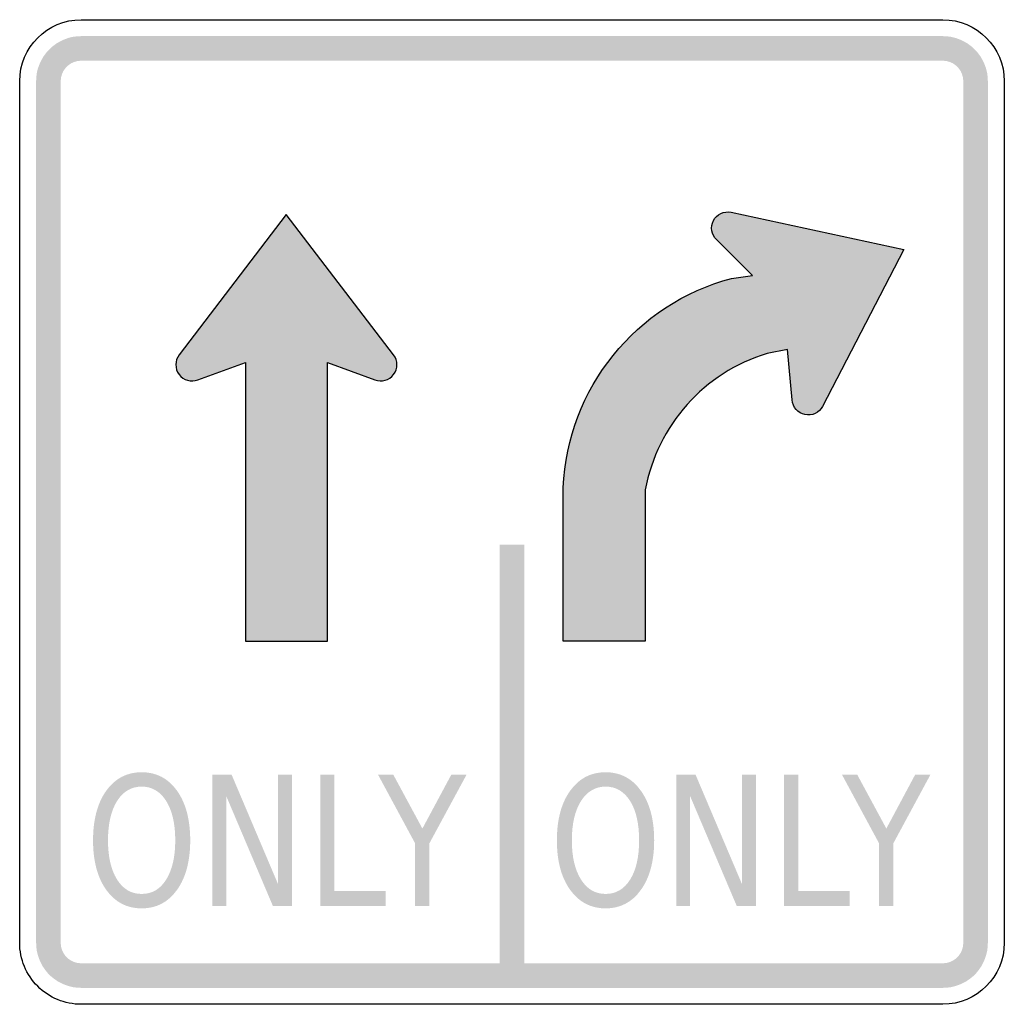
# Model space of a CAD drawing. Header units: inches. Extents: x -0.5 to 0.5, y -0.5 to 0.5.
import ezdxf

# ---------------------------------------------------------------- set-up
doc = ezdxf.new("R2010")
doc.units = ezdxf.units.IN
doc.header["$MEASUREMENT"] = 0

msp = doc.modelspace()

# ---------------------------------------------------------------- hatches: boundary and pattern name
for points in [[(-0.4375, 0.4833), (-0.442, 0.4831), (-0.4464, 0.4825), (-0.4508, 0.4814), (-0.455, 0.4798), (-0.4591, 0.4779), (-0.463, 0.4756), (-0.4666, 0.4729), (-0.4699, 0.4699), (-0.4729, 0.4666), (-0.4756, 0.463), (-0.4779, 0.4591), (-0.4798, 0.455), (-0.4814, 0.4508), (-0.4825, 0.4464), (-0.4831, 0.442), (-0.4833, 0.4375), (-0.4583, 0.4375), (-0.4582, 0.4395), (-0.4579, 0.4416), (-0.4574, 0.4435), (-0.4567, 0.4455), (-0.4559, 0.4473), (-0.4548, 0.4491), (-0.4536, 0.4507), (-0.4522, 0.4522), (-0.4507, 0.4536), (-0.4491, 0.4548), (-0.4473, 0.4559), (-0.4455, 0.4567), (-0.4435, 0.4574), (-0.4416, 0.4579), (-0.4395, 0.4582), (-0.4375, 0.4583), (-0.4375, 0.4833)], [(-0.4375, 0.4583), (0.4375, 0.4583), (0.4375, 0.4833), (-0.4375, 0.4833), (-0.4375, 0.4583)], [(0.4833, 0.4375), (0.4831, 0.442), (0.4825, 0.4464), (0.4814, 0.4508), (0.4798, 0.455), (0.4779, 0.4591), (0.4756, 0.463), (0.4729, 0.4666), (0.4699, 0.4699), (0.4666, 0.4729), (0.463, 0.4756), (0.4591, 0.4779), (0.455, 0.4798), (0.4508, 0.4814), (0.4464, 0.4825), (0.442, 0.4831), (0.4375, 0.4833), (0.4375, 0.4583), (0.4395, 0.4582), (0.4416, 0.4579), (0.4435, 0.4574), (0.4455, 0.4567), (0.4473, 0.4559), (0.4491, 0.4548), (0.4507, 0.4536), (0.4522, 0.4522), (0.4536, 0.4507), (0.4548, 0.4491), (0.4559, 0.4473), (0.4567, 0.4455), (0.4574, 0.4435), (0.4579, 0.4416), (0.4582, 0.4395), (0.4583, 0.4375), (0.4833, 0.4375)], [(-0.4583, -0.4375), (-0.4583, 0.4375), (-0.4833, 0.4375), (-0.4833, -0.4375), (-0.4583, -0.4375)], [(0.4583, 0.4375), (0.4583, -0.4375), (0.4833, -0.4375), (0.4833, 0.4375), (0.4583, 0.4375)], [(-0.0125, -0.0333), (-0.0125, -0.4708), (0.0125, -0.4708), (0.0125, -0.0333), (-0.0125, -0.0333)], [(-0.3042, -0.2667), (-0.2848, -0.2667), (-0.2375, -0.3782), (-0.2375, -0.2667), (-0.2235, -0.2667), (-0.2235, -0.4), (-0.2429, -0.4), (-0.2902, -0.2885), (-0.2902, -0.4), (-0.3042, -0.4), (-0.3042, -0.2667)], [(-0.1948, -0.2667), (-0.1803, -0.2667), (-0.1803, -0.3848), (-0.1284, -0.3848), (-0.1284, -0.4), (-0.1948, -0.4), (-0.1948, -0.2667)], [(-0.1361, -0.2667), (-0.1206, -0.2667), (-0.091, -0.3215), (-0.0616, -0.2667), (-0.0461, -0.2667), (-0.0839, -0.3365), (-0.0839, -0.4), (-0.0984, -0.4), (-0.0984, -0.3365), (-0.1361, -0.2667)], [(0.1669, -0.2667), (0.1864, -0.2667), (0.2337, -0.3782), (0.2337, -0.2667), (0.2477, -0.2667), (0.2477, -0.4), (0.2282, -0.4), (0.1809, -0.2885), (0.1809, -0.4), (0.1669, -0.4), (0.1669, -0.2667)], [(0.2764, -0.2667), (0.2908, -0.2667), (0.2908, -0.3848), (0.3428, -0.3848), (0.3428, -0.4), (0.2764, -0.4), (0.2764, -0.2667)], [(0.3351, -0.2667), (0.3506, -0.2667), (0.3802, -0.3215), (0.4095, -0.2667), (0.425, -0.2667), (0.3873, -0.3365), (0.3873, -0.4), (0.3728, -0.4), (0.3728, -0.3365), (0.3351, -0.2667)], [(-0.4833, -0.4375), (-0.4831, -0.4417), (-0.4826, -0.4459), (-0.4816, -0.45), (-0.4802, -0.4541), (-0.4785, -0.4579), (-0.4765, -0.4616), (-0.4741, -0.4651), (-0.4714, -0.4684), (-0.4684, -0.4714), (-0.4651, -0.4741), (-0.4616, -0.4765), (-0.4579, -0.4785), (-0.4541, -0.4802), (-0.45, -0.4816), (-0.4459, -0.4826), (-0.4417, -0.4831), (-0.4375, -0.4833), (-0.4375, -0.4583), (-0.4394, -0.4582), (-0.4413, -0.458), (-0.4432, -0.4575), (-0.445, -0.4569), (-0.4468, -0.4561), (-0.4485, -0.4552), (-0.4501, -0.4541), (-0.4515, -0.4529), (-0.4529, -0.4515), (-0.4541, -0.4501), (-0.4552, -0.4485), (-0.4561, -0.4468), (-0.4569, -0.445), (-0.4575, -0.4432), (-0.458, -0.4413), (-0.4582, -0.4394), (-0.4583, -0.4375), (-0.4833, -0.4375)], [(0.4375, -0.4833), (0.4417, -0.4831), (0.4459, -0.4826), (0.45, -0.4816), (0.4541, -0.4802), (0.4579, -0.4785), (0.4616, -0.4765), (0.4651, -0.4741), (0.4684, -0.4714), (0.4714, -0.4684), (0.4741, -0.4651), (0.4765, -0.4616), (0.4785, -0.4579), (0.4802, -0.4541), (0.4816, -0.45), (0.4826, -0.4459), (0.4831, -0.4417), (0.4833, -0.4375), (0.4583, -0.4375), (0.4582, -0.4394), (0.458, -0.4413), (0.4575, -0.4432), (0.4569, -0.445), (0.4562, -0.4468), (0.4552, -0.4485), (0.4541, -0.4501), (0.4529, -0.4515), (0.4515, -0.4529), (0.4501, -0.4541), (0.4485, -0.4552), (0.4468, -0.4561), (0.445, -0.4569), (0.4432, -0.4575), (0.4413, -0.458), (0.4394, -0.4582), (0.4375, -0.4583), (0.4375, -0.4833)], [(0.4375, -0.4583), (-0.4375, -0.4583), (-0.4375, -0.4833), (0.4375, -0.4833), (0.4375, -0.4583)]]:
    msp.add_hatch(color=7).paths.add_polyline_path(points)
h = msp.add_hatch(color=7)
edge = h.paths.add_edge_path()
edge.add_line((-0.2708, 0.152), (-0.2708, -0.1312))
edge.add_line((-0.2708, -0.1312), (-0.1875, -0.1312))
edge.add_line((-0.1875, -0.1312), (-0.1875, 0.152))
edge.add_line((-0.1875, 0.152), (-0.1393, 0.1344))
edge.add_spline(control_points=[(-0.1393, 0.1344), (-0.1324, 0.1317), (-0.1246, 0.1338), (-0.1202, 0.1397), (-0.1158, 0.1456), (-0.1158, 0.1537), (-0.1202, 0.1595)], knot_values=[0, 0, 0, 0, 1, 1, 1, 2, 2, 2, 2], degree=3, periodic=0)
edge.add_line((-0.1202, 0.1595), (-0.2292, 0.3021))
edge.add_line((-0.2292, 0.3021), (-0.3381, 0.1595))
edge.add_spline(control_points=[(-0.3381, 0.1595), (-0.3425, 0.1537), (-0.3426, 0.1456), (-0.3381, 0.1397), (-0.3337, 0.1338), (-0.3259, 0.1317), (-0.3191, 0.1344)], knot_values=[0, 0, 0, 0, 1, 1, 1, 2, 2, 2, 2], degree=3, periodic=0)
edge.add_line((-0.3191, 0.1344), (-0.2708, 0.152))
h = msp.add_hatch(color=7)
edge = h.paths.add_edge_path()
edge.add_line((0.1354, 0.0224), (0.1354, -0.1312))
edge.add_line((0.1354, -0.1312), (0.0521, -0.1312))
edge.add_line((0.0521, -0.1312), (0.0521, 0.0248))
edge.add_spline(control_points=[(0.0521, 0.0248), (0.0564, 0.1254), (0.1257, 0.2115), (0.223, 0.2373)], knot_values=[0, 0, 0, 0, 1, 1, 1, 1], degree=3, periodic=0)
edge.add_line((0.223, 0.2373), (0.2444, 0.2403))
edge.add_line((0.2444, 0.2403), (0.2079, 0.2764))
edge.add_spline(control_points=[(0.2079, 0.2764), (0.2025, 0.2815), (0.2012, 0.2894), (0.2046, 0.296), (0.208, 0.3025), (0.2153, 0.3059), (0.2225, 0.3044)], knot_values=[0, 0, 0, 0, 1, 1, 1, 2, 2, 2, 2], degree=3, periodic=0)
edge.add_line((0.2225, 0.3044), (0.3979, 0.2667))
edge.add_line((0.3979, 0.2667), (0.3154, 0.1073))
edge.add_spline(control_points=[(0.3154, 0.1073), (0.312, 0.1008), (0.3047, 0.0973), (0.2975, 0.0989), (0.2903, 0.1004), (0.285, 0.1065), (0.2846, 0.1138)], knot_values=[0, 0, 0, 0, 1, 1, 1, 2, 2, 2, 2], degree=3, periodic=0)
edge.add_line((0.2846, 0.1138), (0.2799, 0.165))
edge.add_line((0.2799, 0.165), (0.2591, 0.161))
edge.add_spline(control_points=[(0.2591, 0.161), (0.1952, 0.1416), (0.1475, 0.0881), (0.1354, 0.0224)], knot_values=[0, 0, 0, 0, 1, 1, 1, 1], degree=3, periodic=0)
h = msp.add_hatch(color=7)
edge = h.paths.add_edge_path()
edge.add_spline(control_points=[(-0.3761, -0.2643), (-0.3611, -0.2643), (-0.3492, -0.2705), (-0.3402, -0.2831), (-0.3313, -0.2956), (-0.3268, -0.3124), (-0.3268, -0.3335), (-0.3268, -0.3545), (-0.3313, -0.3713), (-0.3402, -0.3838), (-0.3492, -0.3963), (-0.3611, -0.4026), (-0.3761, -0.4026), (-0.3911, -0.4026), (-0.4031, -0.3963), (-0.4121, -0.3838), (-0.421, -0.3713), (-0.4255, -0.3545), (-0.4255, -0.3335), (-0.4255, -0.3124), (-0.421, -0.2956), (-0.4121, -0.2831), (-0.4031, -0.2705), (-0.3911, -0.2643), (-0.3761, -0.2643)], knot_values=[0, 0, 0, 0, 1, 1, 1, 2, 2, 2, 3, 3, 3, 4, 4, 4, 5, 5, 5, 6, 6, 6, 7, 7, 7, 8, 8, 8, 8], degree=3, periodic=0)
edge = h.paths.add_edge_path(flags=0)
edge.add_spline(control_points=[(-0.3761, -0.2789), (-0.3866, -0.2789), (-0.3949, -0.2838), (-0.4011, -0.2935), (-0.4072, -0.3033), (-0.4103, -0.3166), (-0.4103, -0.3335), (-0.4103, -0.3503), (-0.4072, -0.3635), (-0.4011, -0.3733), (-0.3949, -0.3831), (-0.3866, -0.3879), (-0.3761, -0.3879), (-0.3656, -0.3879), (-0.3573, -0.3831), (-0.3512, -0.3733), (-0.3451, -0.3635), (-0.342, -0.3503), (-0.342, -0.3335), (-0.342, -0.3166), (-0.3451, -0.3033), (-0.3512, -0.2935), (-0.3573, -0.2838), (-0.3656, -0.2789), (-0.3761, -0.2789)], knot_values=[0, 0, 0, 0, 1, 1, 1, 2, 2, 2, 3, 3, 3, 4, 4, 4, 5, 5, 5, 6, 6, 6, 7, 7, 7, 8, 8, 8, 8], degree=3, periodic=0)
h = msp.add_hatch(color=7)
edge = h.paths.add_edge_path()
edge.add_spline(control_points=[(0.0951, -0.2643), (0.11, -0.2643), (0.122, -0.2705), (0.1309, -0.2831), (0.1399, -0.2956), (0.1444, -0.3124), (0.1444, -0.3335), (0.1444, -0.3545), (0.1399, -0.3713), (0.1309, -0.3838), (0.122, -0.3963), (0.11, -0.4026), (0.0951, -0.4026), (0.0801, -0.4026), (0.0681, -0.3963), (0.0591, -0.3838), (0.0501, -0.3713), (0.0456, -0.3545), (0.0456, -0.3335), (0.0456, -0.3124), (0.0501, -0.2956), (0.0591, -0.2831), (0.0681, -0.2705), (0.0801, -0.2643), (0.0951, -0.2643)], knot_values=[0, 0, 0, 0, 1, 1, 1, 2, 2, 2, 3, 3, 3, 4, 4, 4, 5, 5, 5, 6, 6, 6, 7, 7, 7, 8, 8, 8, 8], degree=3, periodic=0)
edge = h.paths.add_edge_path(flags=0)
edge.add_spline(control_points=[(0.0951, -0.2789), (0.0846, -0.2789), (0.0763, -0.2838), (0.0701, -0.2935), (0.0639, -0.3033), (0.0608, -0.3166), (0.0608, -0.3335), (0.0608, -0.3503), (0.0639, -0.3635), (0.0701, -0.3733), (0.0763, -0.3831), (0.0846, -0.3879), (0.0951, -0.3879), (0.1055, -0.3879), (0.1138, -0.3831), (0.12, -0.3733), (0.1261, -0.3635), (0.1291, -0.3503), (0.1291, -0.3335), (0.1291, -0.3166), (0.1261, -0.3033), (0.12, -0.2935), (0.1138, -0.2838), (0.1055, -0.2789), (0.0951, -0.2789)], knot_values=[0, 0, 0, 0, 1, 1, 1, 2, 2, 2, 3, 3, 3, 4, 4, 4, 5, 5, 5, 6, 6, 6, 7, 7, 7, 8, 8, 8, 8], degree=3, periodic=0)

# ---------------------------------------------------------------- linework, layer by layer
at = {"color": 7}
for points in [[(-0.4375, 0.5), (0.4375, 0.5)], [(-0.5, -0.4375), (-0.5, 0.4375)], [(0.5, 0.4375), (0.5, -0.4375)], [(-0.1202, 0.1595), (-0.2292, 0.3021), (-0.3381, 0.1595)], [(0.2225, 0.3044), (0.3979, 0.2667), (0.3154, 0.1073)], [(0.223, 0.2373), (0.2444, 0.2403), (0.2079, 0.2764)], [(0.2846, 0.1138), (0.2799, 0.165), (0.2591, 0.161)], [(-0.3191, 0.1344), (-0.2708, 0.152)], [(-0.2708, 0.152), (-0.2708, -0.1312), (-0.1875, -0.1312), (-0.1875, 0.152), (-0.1393, 0.1344)], [(0.1354, 0.0224), (0.1354, -0.1312), (0.0521, -0.1312), (0.0521, 0.0248)], [(0.4375, -0.5), (-0.4375, -0.5)]]:
    msp.add_lwpolyline(points, dxfattribs=at)
for points in [[(-0.5, 0.4375), (-0.5, 0.472), (-0.472, 0.5), (-0.4375, 0.5)], [(0.4375, 0.5), (0.472, 0.5), (0.5, 0.472), (0.5, 0.4375)], [(0.0521, 0.0248), (0.0564, 0.1254), (0.1257, 0.2115), (0.223, 0.2373)], [(0.2591, 0.161), (0.1952, 0.1416), (0.1475, 0.0881), (0.1354, 0.0224)], [(0.5, -0.4375), (0.5, -0.472), (0.472, -0.5), (0.4375, -0.5)]]:
    msp.add_open_spline(points, degree=3, dxfattribs=at)
for points in [[(0.2079, 0.2764), (0.2025, 0.2815), (0.2012, 0.2894), (0.2046, 0.296), (0.208, 0.3025), (0.2153, 0.3059), (0.2225, 0.3044)], [(-0.3381, 0.1595), (-0.3425, 0.1537), (-0.3426, 0.1456), (-0.3381, 0.1397), (-0.3337, 0.1338), (-0.3259, 0.1317), (-0.3191, 0.1344)], [(-0.1393, 0.1344), (-0.1324, 0.1317), (-0.1246, 0.1338), (-0.1202, 0.1397), (-0.1158, 0.1456), (-0.1158, 0.1537), (-0.1202, 0.1595)], [(0.3154, 0.1073), (0.312, 0.1008), (0.3047, 0.0973), (0.2975, 0.0989), (0.2903, 0.1004), (0.285, 0.1065), (0.2846, 0.1138)], [(-0.4375, -0.5), (-0.4541, -0.5), (-0.47, -0.4934), (-0.4817, -0.4817), (-0.4934, -0.47), (-0.5, -0.4541), (-0.5, -0.4375)]]:
    msp.add_open_spline(points, degree=3, knots=[0, 0, 0, 0, 1, 1, 1, 2, 2, 2, 2], dxfattribs=at)

doc.saveas('drawing.dxf')
